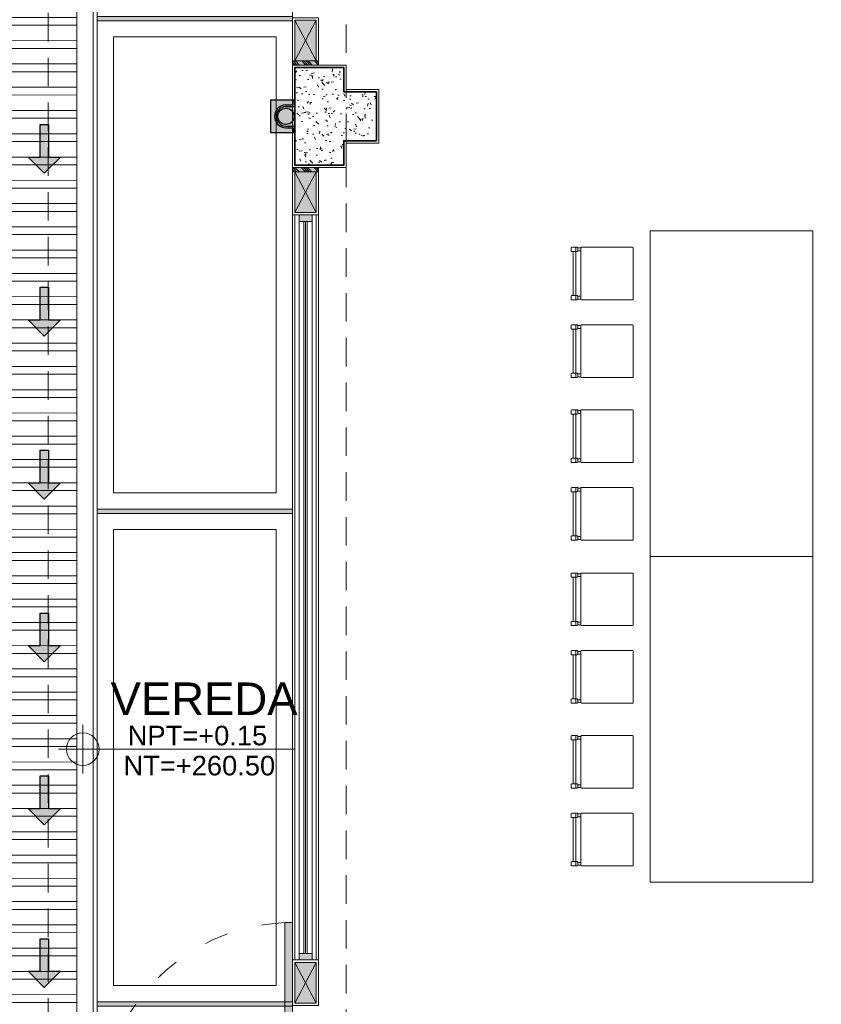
# Model space of a CAD drawing. Header units: millimetres. Extents: x -8931983 to 9630244, y 4 to 18563053.
# Tile 195 of 256: x 349133.6 to 349138.53, y 9281969.99 to 9281976.03. Entities that reach past the tile are written whole.
import ezdxf

# ---------------------------------------------------------------- set-up
doc = ezdxf.new("R2010")
doc.units = ezdxf.units.MM
for name, pattern in [('ACAD_ISO03W100', [30, 12, -18]), ('CONTINUA', [0]), ('DASHED2', [0.375, 0.25, -0.125]), ('HIDDEN', [9.524999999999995, 6.349999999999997, -3.174999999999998])]:
    doc.linetypes.add(name, pattern=pattern)
for name, color, linetype, lineweight in [('.', 7, 'Continuous', 0), ('0_ CUNETAS', 151, 'Continuous', 5), ('0_MUROS 2 BAJOS', 150, 'Continuous', 9), ('0_PROYECCIONES 1', 1, 'DASHED2', 0), ('0_VANOS', 30, 'Continuous', 9), ('COLUMNAS', 3, 'Continuous', 35), ('COLUMNETAS TOP', 253, 'Continuous', 0), ('CUNETAS', 5, 'Continuous', 0), ('G-ANNO-DIMS', 7, 'Continuous', 5), ('JUNTAS DE DILATACIÓN', 160, 'CONTINUA', 9), ('LPUERTAS', 7, 'Continuous', 5), ('MURO', 133, 'Continuous', 15), ('PUERTAS-1.5', 1, 'Continuous', 9), ('TARRAJEO', 32, 'Continuous', 0), ('TEXTO AMBIENTES', 7, 'Continuous', 30), ('vereda', 254, 'Continuous', 5)]:
    doc.layers.add(name, color=color, linetype=linetype, lineweight=lineweight)
for name, color, linetype, lineweight, true_color in [('0_COLUMNA ACHURADO', 250, 'Continuous', 0, 0x363636), ('0_TEXTURA PISOS', 252, 'Continuous', 0, 0x8c8c8c), ('P_MOBILIARIO', 251, 'Continuous', 5, 0x6b6b6b), ('tuberia des. fluvial ftt', 169, 'Continuous', 0, 0x232d53)]:
    doc.layers.add(name, color=color, linetype=linetype, lineweight=lineweight, true_color=true_color)
doc.styles.add('Arial_1', font='arial.ttf', dxfattribs={"height": 0.15})

# ---------------------------------------------------------------- blocks, each defined once
blk = doc.blocks.new('*U3844')
at = {"layer": '.', "lineweight": 30}
h = blk.add_hatch(color=1, dxfattribs=at)
h.dxf.hatch_style = 1
h.paths.add_polyline_path([(-0.0249999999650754, -0.0500000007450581), (-0.0999999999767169, -0.0500000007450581), (0, -0.150000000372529), (0.1000000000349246, -0.0500000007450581), (0.0250000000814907, -0.0500000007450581), (0.0250000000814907, 0.1499999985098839), (-0.0249999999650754, 0.1499999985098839)])
at = {"layer": '0_ CUNETAS', "color": 1, "lineweight": 30}
blk.add_lwpolyline([(-0.099999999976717, -0.0500000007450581), (-0.0249999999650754, -0.0500000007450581), (-0.0249999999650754, 0.1499999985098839), (0.0250000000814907, 0.1499999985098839), (0.0250000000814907, -0.0500000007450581), (0.1000000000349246, -0.0500000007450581), (0, -0.150000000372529)], close=True, dxfattribs=at)
blk = doc.blocks.new('*U3817')
at = {"layer": '0_ CUNETAS', "color": 0, "linetype": 'ByBlock', "lineweight": -2, "transparency": 16777216}
for p in [(2.8e-15, 46), (2.8e-15, 45), (2.7e-15, 44), (2.6e-15, 43), (2.6e-15, 42), (2.5e-15, 41)]:
    blk.add_blockref('*U3844', p, dxfattribs=at)
blk = doc.blocks.new('red drenaje')
at = {"layer": '0_ CUNETAS', "lineweight": 0}
h = blk.add_hatch(dxfattribs=at)
h.set_pattern_fill('ANSI32', color=256, scale=0.015, angle=135)
h.set_pattern_definition([(180, (7.400000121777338, 110.9101056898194), (0, -0.142875), []), (180, (7.352375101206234, 110.9577307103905), (0, -0.142875), [])])
h.paths.add_polyline_path([(-17.48002956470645, 13.09315802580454), (-17.08002956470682, 13.09315802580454), (-17.08002956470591, 69.90510566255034), (-17.48002956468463, 69.90510566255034)])
for p, q in [((-16.98002956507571, 70.0281056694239), (-16.98002956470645, 13.09315802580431)), ((-17.080029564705, 69.90510566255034), (-17.08002956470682, 13.60000024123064))]:
    blk.add_line(p, q, dxfattribs=at)
blk.add_lwpolyline([(-17.48002956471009, 69.90510566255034), (-17.08002956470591, 69.90510566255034), (-17.08002956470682, 13.09315802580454), (-17.48002956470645, 13.09315802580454), (-17.48002956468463, 69.90510566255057)], dxfattribs=at)
blk.add_blockref('*U3817', (-17.27955911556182, 11.23743466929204, 684.917766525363), dxfattribs=at)
blk = doc.blocks.new('*U1791')
at = {"linetype": 'Continuous', "lineweight": 0, "true_color": 0xbebebe}
for points in [[(3037.252435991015, 1360.543106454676), (3037.212435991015, 1360.543106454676), (3037.212435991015, 1360.463106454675), (3037.252435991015, 1360.463106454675)], [(3041.787435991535, 1360.543106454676), (3041.747435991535, 1360.543106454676), (3041.747435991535, 1360.463106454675), (3041.787435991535, 1360.463106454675)]]:
    blk.add_hatch(color=9, dxfattribs=at).paths.add_polyline_path(points)
at = {"layer": '0_VANOS', "linetype": 'Continuous'}
for p, q in [((3037.252435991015, 1360.513106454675), (3041.747435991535, 1360.513106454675)), ((3037.252435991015, 1360.503106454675), (3041.747435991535, 1360.503106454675)), ((3037.252435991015, 1360.493106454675), (3041.747435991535, 1360.493106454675))]:
    blk.add_line(p, q, dxfattribs=at)
for points in [[(3037.212435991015, 1360.543106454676), (3037.212435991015, 1360.463106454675), (3037.252435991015, 1360.463106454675), (3037.252435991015, 1360.543106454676)], [(3037.252435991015, 1360.543106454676), (3041.747435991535, 1360.543106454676), (3041.747435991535, 1360.463106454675), (3037.252435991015, 1360.463106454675)], [(3041.747435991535, 1360.543106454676), (3041.747435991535, 1360.463106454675), (3041.787435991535, 1360.463106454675), (3041.787435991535, 1360.543106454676)]]:
    blk.add_lwpolyline(points, close=True, dxfattribs=at)
blk = doc.blocks.new('00_PTA_ 01')
at = {"layer": 'PUERTAS-1.5', "true_color": 0xffffff}
h = blk.add_hatch(color=7, dxfattribs=at)
h.dxf.hatch_style = 1
h.paths.add_polyline_path([(1.970000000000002, 0.1050000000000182), (0.9900000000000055, 0.1049999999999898), (0.9900000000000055, 0.0649999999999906), (1.970000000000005, 0.0650000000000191)])
h = blk.add_hatch(color=7, dxfattribs=at)
h.dxf.hatch_style = 1
h.paths.add_polyline_path([(0, 0), (0.0349999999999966, 0), (0.0349999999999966, 0.0249999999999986), (0.009999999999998, 0.0250000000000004), (0.009999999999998, 0.0649999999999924), (0, 0.0649999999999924)])
h = blk.add_hatch(color=7, dxfattribs=at)
h.dxf.hatch_style = 1
h.paths.add_polyline_path([(1, 3.6e-15), (1, 0.0649999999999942), (0.9900000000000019, 0.0649999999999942), (0.9900000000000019, 0.0250000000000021), (0.9650000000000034, 0.0250000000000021), (0.9650000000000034, 3.6e-15)])
at = {"layer": 'PUERTAS-1.5'}
for points in [[(1.970000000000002, 0.1050000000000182), (0.9900000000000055, 0.1049999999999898), (0.9900000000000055, 0.0649999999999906), (1.970000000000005, 0.0650000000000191)], [(0, 0), (0.0349999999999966, 0), (0.0349999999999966, 0.0249999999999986), (0.009999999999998, 0.0250000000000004), (0.009999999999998, 0.0649999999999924), (0, 0.0649999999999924)], [(1, 3.6e-15), (1, 0.0649999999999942), (0.9900000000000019, 0.0649999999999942), (0.9900000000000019, 0.0250000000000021), (0.9650000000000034, 0.0250000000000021), (0.9650000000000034, 3.6e-15)]]:
    blk.add_lwpolyline(points, close=True, dxfattribs=at)
at = {"layer": 'PUERTAS-1.5', "linetype": 'ACAD_ISO03W100', "ltscale": 0.01}
blk.add_arc((0.9904164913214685, 0.0645919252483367), 0.9804165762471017, 2.362126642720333, 179.9761520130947, dxfattribs=at)
at = {"layer": 'PUERTAS-1.5', "linetype": 'HIDDEN', "ltscale": 0.25}
blk.add_arc((0.9900000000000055, 0.0650000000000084), 0.9799999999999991, 359.9999999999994, 1.2213e-12, dxfattribs=at)
blk = doc.blocks.new('feffef')
at = {"layer": 'P_MOBILIARIO', "color": 251, "true_color": 0x636466}
for p, q in [((-4.881317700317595, 5.295000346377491), (-4.881317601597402, 5.311963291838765)), ((-4.848136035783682, 5.290759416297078), (-4.877076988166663, 5.290759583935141)), ((-4.877076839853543, 5.316204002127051), (-4.843150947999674, 5.316203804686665)), ((-4.868595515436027, 5.290759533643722), (-4.868597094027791, 5.019352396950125)), ((-4.851632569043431, 5.290759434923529), (-4.851634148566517, 5.019352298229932)), ((-4.85163243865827, 5.313235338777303), (-4.851632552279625, 5.29372795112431)), ((-4.843151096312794, 5.29075938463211), (-4.847863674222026, 5.290759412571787)), ((-4.838910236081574, 5.31196304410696), (-4.838910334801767, 5.295000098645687)), ((-4.838910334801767, 5.295000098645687), (-4.821947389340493, 5.294999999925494)), ((-4.838910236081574, 5.31196304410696), (-4.8219472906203, 5.311962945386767)), ((-4.87707856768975, 5.019352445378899), (-4.843152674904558, 5.019352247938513)), ((-4.881319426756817, 4.998148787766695), (-4.881319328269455, 5.015111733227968)), ((-4.843152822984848, 4.993907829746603), (-4.877078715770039, 4.993908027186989)), ((-4.851634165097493, 5.016383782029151), (-4.851634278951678, 4.996876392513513)), ((-4.83891196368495, 5.015111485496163), (-4.83891206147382, 4.99814854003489)), ((-4.83891206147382, 4.99814854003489), (-4.821949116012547, 4.998148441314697)), ((-4.83891196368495, 5.015111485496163), (-4.821949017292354, 5.015111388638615)), ((-4.877076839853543, 4.839363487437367), (-4.843150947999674, 4.839363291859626)), ((-4.881317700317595, 4.818159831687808), (-4.881317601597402, 4.835122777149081)), ((-4.848136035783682, 4.813918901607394), (-4.877076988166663, 4.813919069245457)), ((-4.868595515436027, 4.813919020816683), (-4.868597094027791, 4.542511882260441)), ((-4.851632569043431, 4.81391892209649), (-4.851634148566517, 4.542511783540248)), ((-4.85163243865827, 4.836394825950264), (-4.851632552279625, 4.816887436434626)), ((-4.843151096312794, 4.813918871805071), (-4.847863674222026, 4.813918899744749)), ((-4.838910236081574, 4.835122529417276), (-4.838910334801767, 4.818159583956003)), ((-4.838910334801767, 4.818159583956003), (-4.821947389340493, 4.81815948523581)), ((-4.838910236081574, 4.835122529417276), (-4.8219472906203, 4.835122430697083)), ((-4.881319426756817, 4.521308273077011), (-4.881319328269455, 4.538271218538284)), ((-4.87707856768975, 4.542511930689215), (-4.843152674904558, 4.542511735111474)), ((-4.851634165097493, 4.539543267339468), (-4.851634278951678, 4.520035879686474)), ((-4.83891196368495, 4.538270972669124), (-4.83891206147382, 4.521308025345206)), ((-4.83891196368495, 4.538270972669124), (-4.821949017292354, 4.538270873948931)), ((-4.843152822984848, 4.51706731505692), (-4.877078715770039, 4.517067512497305)), ((-4.83891206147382, 4.521308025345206), (-4.821949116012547, 4.521307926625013)), ((-4.881317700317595, 4.296281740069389), (-4.881317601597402, 4.313244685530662)), ((-4.877076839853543, 4.317485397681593), (-4.843150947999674, 4.317485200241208)), ((-4.85163243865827, 4.314516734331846), (-4.851632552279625, 4.295009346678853)), ((-4.838910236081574, 4.313244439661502), (-4.838910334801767, 4.296281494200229)), ((-4.838910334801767, 4.296281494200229), (-4.821947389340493, 4.296281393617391)), ((-4.838910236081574, 4.313244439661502), (-4.8219472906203, 4.313244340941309)), ((-4.848136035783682, 4.292040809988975), (-4.877076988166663, 4.292040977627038)), ((-4.868595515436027, 4.292040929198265), (-4.868597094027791, 4.020633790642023)), ((-4.851632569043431, 4.292040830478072), (-4.851634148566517, 4.02063369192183)), ((-4.843151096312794, 4.292040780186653), (-4.847863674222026, 4.29204080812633)), ((-4.881319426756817, 3.999430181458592), (-4.881319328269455, 4.01639312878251)), ((-4.843152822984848, 3.995189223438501), (-4.877078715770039, 3.995189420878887)), ((-4.87707856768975, 4.020633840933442), (-4.843152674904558, 4.020633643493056)), ((-4.851634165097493, 4.017665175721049), (-4.851634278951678, 3.998157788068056)), ((-4.83891196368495, 4.016392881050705), (-4.83891206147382, 3.999429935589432)), ((-4.83891206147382, 3.999429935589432), (-4.821949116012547, 3.999429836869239)), ((-4.83891196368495, 4.016392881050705), (-4.821949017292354, 4.016392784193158)), ((-4.881317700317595, 3.81944122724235), (-4.881317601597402, 3.836404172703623)), ((-4.848136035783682, 3.815200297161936), (-4.877076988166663, 3.8152004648)), ((-4.877076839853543, 3.840644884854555), (-4.843150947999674, 3.840644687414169)), ((-4.868595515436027, 3.815200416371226), (-4.868597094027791, 3.543793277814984)), ((-4.851632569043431, 3.815200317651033), (-4.851634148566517, 3.543793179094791)), ((-4.85163243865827, 3.837676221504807), (-4.851632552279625, 3.818168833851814)), ((-4.843151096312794, 3.815200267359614), (-4.847863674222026, 3.815200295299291)), ((-4.838910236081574, 3.836403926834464), (-4.838910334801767, 3.81944098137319)), ((-4.838910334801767, 3.81944098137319), (-4.821947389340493, 3.819440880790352)), ((-4.838910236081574, 3.836403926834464), (-4.8219472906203, 3.836403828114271)), ((-4.881319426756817, 3.522589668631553), (-4.881319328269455, 3.539552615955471)), ((-4.843152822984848, 3.518348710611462), (-4.877078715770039, 3.518348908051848)), ((-4.87707856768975, 3.543793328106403), (-4.843152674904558, 3.543793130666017)), ((-4.851634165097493, 3.54082466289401), (-4.851634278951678, 3.521317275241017)), ((-4.83891196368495, 3.539552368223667), (-4.83891206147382, 3.522589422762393)), ((-4.83891206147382, 3.522589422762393), (-4.821949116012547, 3.522589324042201)), ((-4.83891196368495, 3.539552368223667), (-4.821949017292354, 3.539552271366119)), ((-4.881317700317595, 3.295000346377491), (-4.881317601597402, 3.311963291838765)), ((-4.848136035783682, 3.290759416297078), (-4.877076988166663, 3.290759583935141)), ((-4.877076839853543, 3.316204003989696), (-4.843150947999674, 3.31620380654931)), ((-4.868595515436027, 3.290759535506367), (-4.868597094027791, 3.019352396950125)), ((-4.851632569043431, 3.290759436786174), (-4.851634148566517, 3.019352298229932)), ((-4.85163243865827, 3.313235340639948), (-4.851632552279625, 3.293727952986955)), ((-4.843151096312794, 3.290759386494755), (-4.847863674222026, 3.290759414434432)), ((-4.838910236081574, 3.311963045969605), (-4.838910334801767, 3.295000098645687)), ((-4.838910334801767, 3.295000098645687), (-4.821947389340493, 3.294999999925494)), ((-4.838910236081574, 3.311963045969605), (-4.8219472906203, 3.311962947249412)), ((-4.881319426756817, 2.998148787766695), (-4.881319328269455, 3.015111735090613)), ((-4.843152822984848, 2.993907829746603), (-4.877078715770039, 2.993908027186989)), ((-4.87707856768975, 3.019352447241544), (-4.843152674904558, 3.019352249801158)), ((-4.851634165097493, 3.016383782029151), (-4.851634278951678, 2.996876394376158)), ((-4.83891196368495, 3.015111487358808), (-4.83891206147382, 2.998148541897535)), ((-4.83891206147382, 2.998148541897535), (-4.821949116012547, 2.998148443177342)), ((-4.83891196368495, 3.015111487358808), (-4.821949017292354, 3.015111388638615)), ((-4.881317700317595, 2.818159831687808), (-4.881317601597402, 2.835122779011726)), ((-4.848136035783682, 2.813918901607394), (-4.877076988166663, 2.813919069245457)), ((-4.877076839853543, 2.839363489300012), (-4.843150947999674, 2.839363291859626)), ((-4.868595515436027, 2.813919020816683), (-4.868597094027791, 2.542511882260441)), ((-4.851632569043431, 2.81391892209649), (-4.851634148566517, 2.542511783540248)), ((-4.85163243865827, 2.836394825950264), (-4.851632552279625, 2.816887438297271)), ((-4.843151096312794, 2.813918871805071), (-4.847863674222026, 2.813918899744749)), ((-4.838910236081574, 2.835122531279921), (-4.838910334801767, 2.818159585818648)), ((-4.838910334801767, 2.818159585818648), (-4.821947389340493, 2.81815948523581)), ((-4.838910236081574, 2.835122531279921), (-4.8219472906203, 2.835122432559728)), ((-4.87707856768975, 2.54251193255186), (-4.843152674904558, 2.542511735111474)), ((-4.851634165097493, 2.539543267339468), (-4.851634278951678, 2.520035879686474)), ((-4.881319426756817, 2.521308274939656), (-4.881319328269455, 2.538271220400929)), ((-4.843152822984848, 2.517067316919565), (-4.877078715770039, 2.517067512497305)), ((-4.83891196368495, 2.538270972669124), (-4.83891206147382, 2.521308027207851)), ((-4.83891206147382, 2.521308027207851), (-4.821949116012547, 2.521307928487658)), ((-4.83891196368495, 2.538270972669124), (-4.821949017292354, 2.538270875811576)), ((-4.881317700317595, 2.296281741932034), (-4.881317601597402, 2.313244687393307)), ((-4.877076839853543, 2.317485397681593), (-4.843150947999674, 2.317485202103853)), ((-4.85163243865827, 2.314516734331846), (-4.851632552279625, 2.295009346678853)), ((-4.838910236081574, 2.313244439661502), (-4.838910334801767, 2.296281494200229)), ((-4.838910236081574, 2.313244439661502), (-4.8219472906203, 2.313244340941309)), ((-4.848136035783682, 2.29204081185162), (-4.877076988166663, 2.292040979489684)), ((-4.868595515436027, 2.29204093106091), (-4.868597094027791, 2.020633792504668)), ((-4.851632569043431, 2.292040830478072), (-4.851634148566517, 2.020633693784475)), ((-4.843151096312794, 2.292040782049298), (-4.847863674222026, 2.292040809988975)), ((-4.838910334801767, 2.296281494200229), (-4.821947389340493, 2.296281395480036)), ((-4.881319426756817, 1.999430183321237), (-4.881319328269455, 2.01639312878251)), ((-4.843152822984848, 1.995189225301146), (-4.877078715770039, 1.995189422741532)), ((-4.87707856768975, 2.020633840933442), (-4.843152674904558, 2.020633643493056)), ((-4.851634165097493, 2.017665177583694), (-4.851634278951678, 1.998157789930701)), ((-4.83891196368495, 2.016392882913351), (-4.83891206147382, 1.999429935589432)), ((-4.83891206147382, 1.999429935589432), (-4.821949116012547, 1.999429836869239)), ((-4.83891196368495, 2.016392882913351), (-4.821949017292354, 2.016392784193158)), ((-4.881317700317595, 1.819441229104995), (-4.881317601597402, 1.836404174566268)), ((-4.848136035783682, 1.815200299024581), (-4.877076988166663, 1.815200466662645)), ((-4.877076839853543, 1.840644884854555), (-4.843150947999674, 1.840644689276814)), ((-4.868595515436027, 1.815200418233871), (-4.868597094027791, 1.543793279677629)), ((-4.851632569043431, 1.815200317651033), (-4.851634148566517, 1.543793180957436)), ((-4.85163243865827, 1.837676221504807), (-4.851632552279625, 1.818168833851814)), ((-4.843151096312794, 1.815200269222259), (-4.847863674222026, 1.815200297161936)), ((-4.838910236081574, 1.836403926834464), (-4.838910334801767, 1.81944098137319)), ((-4.838910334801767, 1.81944098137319), (-4.821947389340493, 1.819440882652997)), ((-4.838910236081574, 1.836403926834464), (-4.8219472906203, 1.836403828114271)), ((-4.881319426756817, 1.522589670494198), (-4.881319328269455, 1.539552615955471)), ((-4.843152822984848, 1.518348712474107), (-4.877078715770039, 1.518348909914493)), ((-4.87707856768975, 1.543793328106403), (-4.843152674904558, 1.543793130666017)), ((-4.851634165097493, 1.540824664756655), (-4.851634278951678, 1.521317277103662)), ((-4.83891196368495, 1.539552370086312), (-4.83891206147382, 1.522589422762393)), ((-4.83891206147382, 1.522589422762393), (-4.821949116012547, 1.522589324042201)), ((-4.83891196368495, 1.539552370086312), (-4.821949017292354, 1.539552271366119))]:
    blk.add_line(p, q, dxfattribs=at)
for points in [[(-3.3961456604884, 3.417274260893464), (-3.3961456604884, 5.417274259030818), (-4.3961456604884, 5.417274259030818), (-4.3961456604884, 3.417274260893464)], [(-3.3961456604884, 1.417274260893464), (-3.3961456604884, 3.417274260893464), (-4.3961456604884, 3.417274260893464), (-4.3961456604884, 1.417274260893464)]]:
    blk.add_lwpolyline(points, close=True, dxfattribs=at)
for points in [[(-4.503892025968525, 5.316201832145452), (-4.817706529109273, 5.316203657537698, 0.4142135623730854), (-4.8219472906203, 5.311962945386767), (-4.821949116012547, 4.998148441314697, 0.4142135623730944), (-4.817708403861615, 4.993907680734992), (-4.503893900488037, 4.993905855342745, 0.4142135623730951), (-4.49965313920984, 4.998146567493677), (-4.499651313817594, 5.311961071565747, 0.4142135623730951)], [(-4.503892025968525, 4.839361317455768), (-4.817706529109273, 4.839363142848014, 0.4142135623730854), (-4.8219472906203, 4.835122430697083), (-4.821949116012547, 4.521307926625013, 0.4142135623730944), (-4.817708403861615, 4.517067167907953), (-4.503893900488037, 4.517065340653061, 0.4142135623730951), (-4.49965313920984, 4.521306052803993), (-4.499651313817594, 4.835120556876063, 0.4142135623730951)], [(-4.503892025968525, 4.317483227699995), (-4.817706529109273, 4.317485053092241, 0.4142135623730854), (-4.8219472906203, 4.313244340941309), (-4.821949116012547, 3.999429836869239, 0.4142135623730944), (-4.817708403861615, 3.995189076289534), (-4.503893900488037, 3.995187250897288, 0.4142135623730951), (-4.49965313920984, 3.999427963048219), (-4.499651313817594, 4.313242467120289, 0.4142135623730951)], [(-4.503892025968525, 3.840642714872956), (-4.817706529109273, 3.840644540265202, 0.4142135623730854), (-4.8219472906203, 3.836403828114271), (-4.821949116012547, 3.522589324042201, 0.4142135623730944), (-4.817708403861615, 3.518348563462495), (-4.503893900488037, 3.518346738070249, 0.4142135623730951), (-4.49965313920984, 3.52258745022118), (-4.499651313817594, 3.836401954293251, 0.4142135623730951)], [(-4.503892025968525, 3.316201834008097), (-4.817706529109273, 3.316203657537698, 0.4142135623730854), (-4.8219472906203, 3.311962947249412), (-4.821949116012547, 2.998148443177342, 0.4142135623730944), (-4.817708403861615, 2.993907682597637), (-4.503893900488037, 2.99390585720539, 0.4142135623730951), (-4.49965313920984, 2.998146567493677), (-4.499651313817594, 3.311961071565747, 0.4142135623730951)], [(-4.503892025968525, 2.839361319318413), (-4.817706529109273, 2.839363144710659, 0.4142135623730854), (-4.8219472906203, 2.835122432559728), (-4.821949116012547, 2.521307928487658, 0.4142135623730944), (-4.817708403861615, 2.517067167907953), (-4.503893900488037, 2.517065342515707, 0.4142135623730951), (-4.49965313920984, 2.521306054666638), (-4.499651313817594, 2.835120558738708, 0.4142135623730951)], [(-4.503892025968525, 2.317483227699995), (-4.817706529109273, 2.317485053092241, 0.4142135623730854), (-4.8219472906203, 2.313244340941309), (-4.821949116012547, 1.999429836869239, 0.4142135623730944), (-4.817708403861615, 1.995189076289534), (-4.503893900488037, 1.995187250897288, 0.4142135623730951), (-4.49965313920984, 1.999427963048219), (-4.499651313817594, 2.313242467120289, 0.4142135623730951)], [(-4.503892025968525, 1.840642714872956), (-4.817706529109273, 1.840644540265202, 0.4142135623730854), (-4.8219472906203, 1.836403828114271), (-4.821949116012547, 1.522589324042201, 0.4142135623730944), (-4.817708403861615, 1.518348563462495), (-4.503893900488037, 1.518346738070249, 0.4142135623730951), (-4.49965313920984, 1.52258745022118), (-4.499651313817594, 1.836401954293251, 0.4142135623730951)]]:
    blk.add_lwpolyline(points, format="xyb", close=True, dxfattribs=at)
for centre, radius, start, end in [((-4.877076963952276, 5.295000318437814), 0.0042407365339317, 179.9996667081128, 269.9996667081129), ((-4.877076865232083, 5.311963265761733), 0.0042407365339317, 89.99966670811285, 179.9996667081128), ((-4.854601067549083, 5.293727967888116), 0.0029685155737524, 269.9996667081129, 359.9996667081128), ((-4.854600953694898, 5.313235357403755), 0.0029685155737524, 359.9996667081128, 89.99966670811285), ((-4.843151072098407, 5.295000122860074), 0.0042407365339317, 269.9996667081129, 359.9996667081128), ((-4.843150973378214, 5.311963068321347), 0.0042407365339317, 359.9996667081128, 89.99966670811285), ((-4.877078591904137, 5.015111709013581), 0.0042407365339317, 89.99966670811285, 179.9996667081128), ((-4.854602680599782, 5.016383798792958), 0.0029685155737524, 359.9996667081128, 89.99966670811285), ((-4.843152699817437, 5.015111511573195), 0.0042407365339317, 359.9996667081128, 89.99966670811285), ((-4.87707869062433, 4.998148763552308), 0.0042407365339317, 179.9996667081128, 269.9996667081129), ((-4.854602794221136, 4.996876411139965), 0.0029685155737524, 269.9996667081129, 359.9996667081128), ((-4.843152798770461, 4.998148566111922), 0.0042407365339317, 269.9996667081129, 359.9996667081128), ((-4.877076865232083, 4.835122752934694), 0.0042407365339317, 89.99966670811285, 179.9996667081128), ((-4.854600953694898, 4.836394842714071), 0.0029685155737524, 359.9996667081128, 89.99966670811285), ((-4.843150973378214, 4.835122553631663), 0.0042407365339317, 359.9996667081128, 89.99966670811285), ((-4.877076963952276, 4.818159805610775), 0.0042407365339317, 179.9996667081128, 269.9996667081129), ((-4.854601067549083, 4.816887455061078), 0.0029685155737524, 269.9996667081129, 359.9996667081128), ((-4.843151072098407, 4.818159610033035), 0.0042407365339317, 269.9996667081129, 359.9996667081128), ((-4.877078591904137, 4.538271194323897), 0.0042407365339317, 89.99966670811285, 179.9996667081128), ((-4.854602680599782, 4.539543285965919), 0.0029685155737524, 359.9996667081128, 89.99966670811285), ((-4.843152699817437, 4.538270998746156), 0.0042407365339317, 359.9996667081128, 89.99966670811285), ((-4.87707869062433, 4.521308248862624), 0.0042407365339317, 179.9996667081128, 269.9996667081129), ((-4.854602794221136, 4.520035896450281), 0.0029685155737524, 269.9996667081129, 359.9996667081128), ((-4.843152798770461, 4.521308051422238), 0.0042407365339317, 269.9996667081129, 359.9996667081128), ((-4.877076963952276, 4.296281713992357), 0.0042407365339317, 179.9996667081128, 269.9996667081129), ((-4.877076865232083, 4.313244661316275), 0.0042407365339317, 89.99966670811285, 179.9996667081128), ((-4.854601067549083, 4.295009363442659), 0.0029685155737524, 269.9996667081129, 359.9996667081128), ((-4.854600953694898, 4.314516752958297), 0.0029685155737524, 359.9996667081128, 89.99966670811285), ((-4.843151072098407, 4.296281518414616), 0.0042407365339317, 269.9996667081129, 359.9996667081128), ((-4.843150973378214, 4.313244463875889), 0.0042407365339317, 359.9996667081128, 89.99966670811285), ((-4.87707869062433, 3.99943015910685), 0.0042407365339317, 179.9996667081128, 269.9996667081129), ((-4.877078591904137, 4.016393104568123), 0.0042407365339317, 89.99966670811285, 179.9996667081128), ((-4.854602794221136, 3.998157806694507), 0.0029685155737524, 269.9996667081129, 359.9996667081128), ((-4.854602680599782, 4.0176651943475), 0.0029685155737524, 359.9996667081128, 89.99966670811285), ((-4.843152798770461, 3.999429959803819), 0.0042407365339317, 269.9996667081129, 359.9996667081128), ((-4.843152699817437, 4.016392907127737), 0.0042407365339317, 359.9996667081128, 89.99966670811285), ((-4.877076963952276, 3.819441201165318), 0.0042407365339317, 179.9996667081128, 269.9996667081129), ((-4.877076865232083, 3.836404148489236), 0.0042407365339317, 89.99966670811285, 179.9996667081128), ((-4.854601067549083, 3.81816885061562), 0.0029685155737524, 269.9996667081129, 359.9996667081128), ((-4.854600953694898, 3.837676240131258), 0.0029685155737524, 359.9996667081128, 89.99966670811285), ((-4.843151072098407, 3.819441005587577), 0.0042407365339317, 269.9996667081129, 359.9996667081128), ((-4.843150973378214, 3.836403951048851), 0.0042407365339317, 359.9996667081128, 89.99966670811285), ((-4.87707869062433, 3.522589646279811), 0.0042407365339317, 179.9996667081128, 269.9996667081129), ((-4.877078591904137, 3.539552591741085), 0.0042407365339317, 89.99966670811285, 179.9996667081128), ((-4.854602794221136, 3.521317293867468), 0.0029685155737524, 269.9996667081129, 359.9996667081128), ((-4.854602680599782, 3.540824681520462), 0.0029685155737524, 359.9996667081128, 89.99966670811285), ((-4.843152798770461, 3.52258944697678), 0.0042407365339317, 269.9996667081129, 359.9996667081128), ((-4.843152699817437, 3.539552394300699), 0.0042407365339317, 359.9996667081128, 89.99966670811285), ((-4.877076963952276, 3.295000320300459), 0.0042407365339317, 179.9996667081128, 269.9996667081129), ((-4.877076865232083, 3.311963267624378), 0.0042407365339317, 89.99966670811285, 179.9996667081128), ((-4.854601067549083, 3.293727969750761), 0.0029685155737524, 269.9996667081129, 359.9996667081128), ((-4.854600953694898, 3.3132353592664), 0.0029685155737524, 359.9996667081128, 89.99966670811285), ((-4.843151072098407, 3.295000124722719), 0.0042407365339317, 269.9996667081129, 359.9996667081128), ((-4.843150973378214, 3.311963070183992), 0.0042407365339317, 359.9996667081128, 89.99966670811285), ((-4.87707869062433, 2.998148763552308), 0.0042407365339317, 179.9996667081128, 269.9996667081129), ((-4.877078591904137, 3.015111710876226), 0.0042407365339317, 89.99966670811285, 179.9996667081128), ((-4.854602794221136, 2.99687641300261), 0.0029685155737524, 269.9996667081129, 359.9996667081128), ((-4.854602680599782, 3.016383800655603), 0.0029685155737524, 359.9996667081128, 89.99966670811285), ((-4.843152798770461, 2.998148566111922), 0.0042407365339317, 269.9996667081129, 359.9996667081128), ((-4.843152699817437, 3.01511151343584), 0.0042407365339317, 359.9996667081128, 89.99966670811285), ((-4.877076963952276, 2.818159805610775), 0.0042407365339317, 179.9996667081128, 269.9996667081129), ((-4.877076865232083, 2.835122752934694), 0.0042407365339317, 89.99966670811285, 179.9996667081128), ((-4.854601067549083, 2.816887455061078), 0.0029685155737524, 269.9996667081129, 359.9996667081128), ((-4.854600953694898, 2.836394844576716), 0.0029685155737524, 359.9996667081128, 89.99966670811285), ((-4.843151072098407, 2.818159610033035), 0.0042407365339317, 269.9996667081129, 359.9996667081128), ((-4.843150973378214, 2.835122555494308), 0.0042407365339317, 359.9996667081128, 89.99966670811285), ((-4.877078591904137, 2.538271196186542), 0.0042407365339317, 89.99966670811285, 179.9996667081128), ((-4.854602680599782, 2.539543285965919), 0.0029685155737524, 359.9996667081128, 89.99966670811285), ((-4.843152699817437, 2.538270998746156), 0.0042407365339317, 359.9996667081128, 89.99966670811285), ((-4.87707869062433, 2.521308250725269), 0.0042407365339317, 179.9996667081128, 269.9996667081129), ((-4.854602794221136, 2.520035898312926), 0.0029685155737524, 269.9996667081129, 359.9996667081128), ((-4.843152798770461, 2.521308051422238), 0.0042407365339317, 269.9996667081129, 359.9996667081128), ((-4.877076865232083, 2.313244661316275), 0.0042407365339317, 89.99966670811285, 179.9996667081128), ((-4.854600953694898, 2.314516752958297), 0.0029685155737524, 359.9996667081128, 89.99966670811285), ((-4.843150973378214, 2.313244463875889), 0.0042407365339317, 359.9996667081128, 89.99966670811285), ((-4.877076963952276, 2.296281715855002), 0.0042407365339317, 179.9996667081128, 269.9996667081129), ((-4.854601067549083, 2.295009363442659), 0.0029685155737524, 269.9996667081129, 359.9996667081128), ((-4.843151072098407, 2.296281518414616), 0.0042407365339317, 269.9996667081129, 359.9996667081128), ((-4.87707869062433, 1.99943015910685), 0.0042407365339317, 179.9996667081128, 269.9996667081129), ((-4.877078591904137, 2.016393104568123), 0.0042407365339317, 89.99966670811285, 179.9996667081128), ((-4.854602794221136, 1.998157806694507), 0.0029685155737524, 269.9996667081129, 359.9996667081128), ((-4.854602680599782, 2.0176651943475), 0.0029685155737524, 359.9996667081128, 89.99966670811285), ((-4.843152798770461, 1.999429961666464), 0.0042407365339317, 269.9996667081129, 359.9996667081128), ((-4.843152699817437, 2.016392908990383), 0.0042407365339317, 359.9996667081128, 89.99966670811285), ((-4.877076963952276, 1.819441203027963), 0.0042407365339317, 179.9996667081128, 269.9996667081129), ((-4.877076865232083, 1.836404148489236), 0.0042407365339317, 89.99966670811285, 179.9996667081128), ((-4.854601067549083, 1.81816885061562), 0.0029685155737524, 269.9996667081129, 359.9996667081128), ((-4.854600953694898, 1.837676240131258), 0.0029685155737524, 359.9996667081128, 89.99966670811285), ((-4.843151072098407, 1.819441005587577), 0.0042407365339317, 269.9996667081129, 359.9996667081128), ((-4.843150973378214, 1.836403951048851), 0.0042407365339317, 359.9996667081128, 89.99966670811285), ((-4.87707869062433, 1.522589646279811), 0.0042407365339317, 179.9996667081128, 269.9996667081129), ((-4.877078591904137, 1.539552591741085), 0.0042407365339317, 89.99966670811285, 179.9996667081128), ((-4.854602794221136, 1.521317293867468), 0.0029685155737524, 269.9996667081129, 359.9996667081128), ((-4.854602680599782, 1.540824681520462), 0.0029685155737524, 359.9996667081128, 89.99966670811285), ((-4.843152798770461, 1.522589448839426), 0.0042407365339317, 269.9996667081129, 359.9996667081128), ((-4.843152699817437, 1.539552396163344), 0.0042407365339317, 359.9996667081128, 89.99966670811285)]:
    blk.add_arc(centre, radius, start, end, dxfattribs=at)
blk = doc.blocks.new('montante')
at = {"linetype": 'Continuous', "true_color": 0xffffff}
blk.add_hatch(color=7, dxfattribs=at).paths.add_polyline_path([(-0.0945478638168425, 0.0999999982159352), (-0.0945478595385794, -0.1000000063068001), (0.0554521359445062, -0.1000000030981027), (0.0554521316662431, 0.1000000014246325)])
at = {"layer": '0_MUROS 2 BAJOS', "lineweight": 30}
blk.add_lwpolyline([(-0.0945478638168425, 0.0999999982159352), (-0.0945478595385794, -0.1000000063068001), (0.0554521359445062, -0.1000000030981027), (0.0554521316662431, 0.1000000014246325)], close=True, dxfattribs=at)
at = {"layer": 'tuberia des. fluvial ftt', "color": 6, "lineweight": 30}
for p, q in [((-1.5133992e-09, 0.0700000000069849), (0.045457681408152, 0.0700000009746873)), ((0.045457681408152, 0.0700000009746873), (0.045457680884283, 0.0949999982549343)), ((-1.3096724e-09, 0.0600000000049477), (0.0554576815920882, 0.0600000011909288)), ((1.2805685e-09, -0.0599999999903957), (0.0554576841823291, -0.0599999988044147)), ((1.4842954e-09, -0.069999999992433), (0.0454576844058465, -0.0699999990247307)), ((0.0454576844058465, -0.0699999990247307), (0.0454576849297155, -0.0950000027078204))]:
    blk.add_line(p, q, dxfattribs=at)
at = {"layer": 'tuberia des. fluvial ftt', "color": 4, "lineweight": 30}
blk.add_circle((0, 0), 0.05, dxfattribs=at)
at = {"layer": 'tuberia des. fluvial ftt', "color": 6, "lineweight": 30}
for centre, radius, start, end in [((0, 7.276e-12), 0.0699999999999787, 90.00000122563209, 270.0000012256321), ((0.0504576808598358, 0.0949999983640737), 0.0049999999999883, 1.2256320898e-06, 180.0000012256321), ((0, 7.276e-12), 0.06, 90.00000122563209, 270.0000012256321), ((0.0504576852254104, -0.095000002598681), 0.0049999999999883, 180.0000012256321, 1.2256320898e-06)]:
    blk.add_arc(centre, radius, start, end, dxfattribs=at)
blk = doc.blocks.new('bloque sum pg')
at = {"layer": '.', "true_color": 0xadddf7, "transparency": 33554572}
h = blk.add_hatch(color=141, dxfattribs=at)
h.dxf.hatch_style = 1
h.paths.add_polyline_path([(-15.82999999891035, -12.95001859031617), (-15.82999999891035, -12.92501859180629), (-15.66999999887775, -12.92501859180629), (-15.66999999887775, -12.95001859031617)])
h = blk.add_hatch(color=141, dxfattribs=at)
h.dxf.hatch_style = 1
h.paths.add_polyline_path([(-15.82999999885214, -13.58000000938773), (-15.82999999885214, -13.60500000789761), (-15.66999999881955, -13.60500000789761), (-15.66999999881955, -13.58000000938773)])
at = {"layer": '0_COLUMNA ACHURADO'}
h = blk.add_hatch(dxfattribs=at)
h.set_pattern_fill('AR-CONC', color=256, scale=0.00088, angle=90.00000000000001)
h.set_pattern_definition([(140, (-1.515000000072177, 4.285000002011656), (0.0140263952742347, 0.1603225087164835), [0.016764, -0.184404]), (85.00000000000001, (-1.515000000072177, 4.285000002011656), (-0.1681300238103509, -0.0310142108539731), [0.0134112, -0.1475237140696]), (190.4514447, (-1.513831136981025, 4.298360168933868), (-0.1541036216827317, 0.1293082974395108), [0.014247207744, -0.156719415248]), (136.1842, (-1.559704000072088, 4.285000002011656), (0.0369972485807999, 0.2385495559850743), [0.025146, -0.2766059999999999]), (186.63555761, (-1.556620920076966, 4.304879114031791), (-0.2177349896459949, 0.2089156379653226), [0.0213708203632, -0.2350793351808]), (81.18415117, (-1.559704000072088, 4.285000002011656), (-0.2177349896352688, 0.2089156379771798), [0.0201167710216, -0.2212845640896]), (111, (-1.54852800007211, 4.307352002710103), (0.0899933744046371, 0.1334206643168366), [0.016764, -0.184404]), (56.00000000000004, (-1.54852800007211, 4.307352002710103), (-0.1620854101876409, 0.0543857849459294), [0.0134112, -0.1475232]), (161.451445, (-1.541028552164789, 4.318470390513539), (-0.0720920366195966, 0.1878064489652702), [0.014247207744, -0.1567191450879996]), (127.5, (-1.515000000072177, 4.285000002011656), (-0.0744084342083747, 0.0027179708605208), [0, -0.14573504, 0, -0.1497584, 0, -0.148082]), (97.49999999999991, (-1.515000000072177, 4.285000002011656), (-0.0881589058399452, 0.0588013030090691), [0, -0.08538464, 0, -0.14238224, 0, -0.0564388]), (57.50000000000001, (-1.515000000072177, 4.235155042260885), (0.0050412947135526, 0.1193197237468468), [0, -0.05588, 0, -0.1743456, 0, -0.2313432]), (47.5, (-1.515000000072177, 4.212803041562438), (-0.0223753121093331, 0.1303536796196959), [0, -0.072644, 0, -0.11578336, 0, -0.1642872])])
h.paths.add_polyline_path([(-15.51499999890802, -13.1150000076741), (-15.51499999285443, -12.96500000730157), (-15.81499999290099, -12.96500000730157), (-15.81499999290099, -13.56500000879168), (-15.51499999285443, -13.56500000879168), (-15.51499999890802, -13.41500000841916), (-15.31499999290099, -13.41500000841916), (-15.31499999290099, -13.1150000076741)])
at = {"layer": 'COLUMNETAS TOP', "true_color": 0xc0c0c0}
for points in [[(-15.81499999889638, -12.92501859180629), (-15.81499999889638, -12.67501859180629), (-15.68499999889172, -12.67501859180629), (-15.68499999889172, -12.92501859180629)], [(-15.81499999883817, -13.60500000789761), (-15.81499999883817, -13.85500000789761), (-15.68499999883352, -13.85500000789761), (-15.68499999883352, -13.60500000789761)], [(-15.81499997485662, -18.71000001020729), (-15.81499997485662, -18.46000001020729), (-15.68499997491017, -18.46000001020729), (-15.68499997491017, -18.71000001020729)]]:
    blk.add_hatch(color=9, dxfattribs=at).paths.add_polyline_path(points)
at = {"layer": 'JUNTAS DE DILATACIÓN'}
h = blk.add_hatch(dxfattribs=at)
h.set_pattern_fill('ANSI34', color=256, scale=0.0029, angle=90.09396363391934)
h.set_pattern_definition([(135.0939636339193, (1517.311894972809, -5594.875869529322), (-0.0389999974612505, -0.0391281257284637), []), (135.0939636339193, (1517.311873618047, -5594.862848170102), (-0.0389999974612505, -0.0391281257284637), []), (135.0939636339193, (1517.311852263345, -5594.849826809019), (-0.0389999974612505, -0.0391281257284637), []), (135.0939636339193, (1517.311830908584, -5594.836805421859), (-0.0389999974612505, -0.0391281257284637), [])])
h.paths.add_polyline_path([(-15.82999999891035, -12.95001859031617), (-15.82999999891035, -12.92501859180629), (-15.66999999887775, -12.92501859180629), (-15.66999999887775, -12.95001859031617)])
h = blk.add_hatch(dxfattribs=at)
h.set_pattern_fill('ANSI34', color=256, scale=0.0029, angle=90.09396363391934)
h.set_pattern_definition([(135.0939636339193, (1517.311894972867, -5600.525869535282), (-0.0389999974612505, -0.0391281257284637), []), (135.0939636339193, (1517.311873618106, -5600.512848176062), (-0.0389999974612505, -0.0391281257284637), []), (135.0939636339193, (1517.311852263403, -5600.499826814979), (-0.0389999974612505, -0.0391281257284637), []), (135.0939636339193, (1517.311830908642, -5600.48680542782), (-0.0389999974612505, -0.0391281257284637), [])])
h.paths.add_polyline_path([(-15.82999999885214, -13.58000000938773), (-15.82999999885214, -13.60500000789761), (-15.66999999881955, -13.60500000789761), (-15.66999999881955, -13.58000000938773)])
at = {"layer": '0_PROYECCIONES 1', "ltscale": 0.7}
blk.add_lwpolyline([(-17.32999999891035, 0), (0, 0), (0, -32.33000000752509), (-17.32999999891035, -32.33000000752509)], close=True, dxfattribs=at)
at = {"layer": '0_PROYECCIONES 1', "ltscale": 0.7, "elevation": -705.4664041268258}
blk.add_lwpolyline([(-15.49998515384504, -2.129680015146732), (-15.83001484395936, -2.129680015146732), (-15.83002968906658, -30.20031998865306), (-15.49999999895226, -30.20031998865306)], close=True, dxfattribs=at)
at = {"layer": 'COLUMNAS', "color": 6, "elevation": -1410.932808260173}
blk.add_lwpolyline([(-15.51499999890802, -13.1150000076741), (-15.31499999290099, -13.1150000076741), (-15.31499999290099, -13.41500000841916), (-15.51499999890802, -13.41500000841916), (-15.51499999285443, -13.56500000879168), (-15.81499999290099, -13.56500000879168), (-15.81499999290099, -12.96500000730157), (-15.51499999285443, -12.96500000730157)], close=True, dxfattribs=at)
at = {"layer": 'COLUMNETAS TOP'}
for p, q in [((-15.81499999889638, -12.67501859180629, -705.466404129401), (-15.68499999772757, -12.92501858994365, -705.466404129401)), ((-15.81499999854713, -12.92501859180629, -705.466404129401), (-15.68499999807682, -12.67501858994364, -705.466404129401)), ((-15.81499999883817, -13.85500000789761, -1410.932808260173), (-15.68499999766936, -13.60500000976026, -1410.932808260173)), ((-15.81499999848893, -13.60500000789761, -1410.932808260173), (-15.68499999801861, -13.85500000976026, -1410.932808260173)), ((-15.81499997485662, -18.46000001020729, -1410.932808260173), (-15.68499997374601, -18.71000001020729, -1410.932808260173)), ((-15.81499997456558, -18.71000001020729, -1410.932808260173), (-15.68499997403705, -18.46000001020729, -1410.932808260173))]:
    blk.add_line(p, q, dxfattribs=at)
for points, elevation in [([(-15.81499999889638, -12.92501859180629), (-15.81499999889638, -12.67501859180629), (-15.68499999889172, -12.67501859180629), (-15.68499999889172, -12.92501859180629)], 8.474217e-10), ([(-15.81499999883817, -13.60500000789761), (-15.81499999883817, -13.85500000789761), (-15.68499999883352, -13.85500000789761), (-15.68499999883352, -13.60500000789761)], -705.4664041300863), ([(-15.81499997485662, -18.71000001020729), (-15.81499997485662, -18.46000001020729), (-15.68499997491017, -18.46000001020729), (-15.68499997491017, -18.71000001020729)], -1410.932808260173)]:
    blk.add_lwpolyline(points, close=True, dxfattribs=dict(at, elevation=elevation))
at = {"layer": 'JUNTAS DE DILATACIÓN'}
for points, elevation in [([(-15.82999999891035, -12.95001859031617), (-15.82999999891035, -12.92501859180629), (-15.66999999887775, -12.92501859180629), (-15.66999999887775, -12.95001859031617)], 8.474217e-10), ([(-15.82999999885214, -13.58000000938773), (-15.82999999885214, -13.60500000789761), (-15.66999999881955, -13.60500000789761), (-15.66999999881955, -13.58000000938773)], -705.4664041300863)]:
    blk.add_lwpolyline(points, close=True, dxfattribs=dict(at, elevation=elevation))
at = {"layer": 'MURO'}
for p, q in [((-15.81499499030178, -13.87000000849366, -726.0150417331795), (-15.81500199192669, -18.44500000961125, -20.54863760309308)), ((-15.6849940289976, -13.87000000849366, -726.0150417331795), (-15.68500237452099, -18.44500000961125, -20.54863760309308))]:
    blk.add_line(p, q, dxfattribs=at)
at = {"layer": 'TARRAJEO'}
for p, q in [((-15.82999999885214, -13.87000000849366, -726.0150417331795), (-15.82999999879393, -18.44500000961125, -20.54863760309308)), ((-15.66999998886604, -13.87000000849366, -726.0150417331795), (-15.66999998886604, -18.44500000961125, -20.54863760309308))]:
    blk.add_line(p, q, dxfattribs=at)
for points, elevation in [([(-15.82999999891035, -12.92501859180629), (-15.82999999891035, -12.66001859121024), (-15.66999999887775, -12.66001859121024), (-15.66999999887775, -12.92501859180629)], 8.474217e-10), ([(-15.49999999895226, -13.10000000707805), (-15.29999999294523, -13.10000000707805), (-15.29999999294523, -13.43000000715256), (-15.49999999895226, -13.43000000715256), (-15.49999999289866, -13.58000000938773), (-15.82999999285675, -13.58000000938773), (-15.82999999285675, -12.95000000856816), (-15.49999999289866, -12.95000000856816)], -1410.932808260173), ([(-15.82999999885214, -13.60500000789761), (-15.82999999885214, -13.87000000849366), (-15.66999999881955, -13.87000000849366), (-15.66999999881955, -13.60500000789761)], -705.4664041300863), ([(-15.82999997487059, -18.7250000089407), (-15.82999997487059, -18.44500000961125), (-15.6699999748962, -18.44500000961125), (-15.6699999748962, -18.7250000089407)], -1410.932808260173)]:
    blk.add_lwpolyline(points, close=True, dxfattribs=dict(at, elevation=elevation))
at = {"lineweight": 60}
blk.add_blockref('feffef', (-9.237463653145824, -19.38527426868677, -20.54863760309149), dxfattribs=at)
at = {"layer": '0_ CUNETAS', "color": 251, "lineweight": 0, "true_color": 0x636466}
blk.add_blockref('montante', (-15.87045212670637, -13.26500000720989, -1410.932808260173), dxfattribs=at)
at = {"layer": '0_VANOS', "rotation": 270}
blk.add_blockref('*U1791', (-1376.253106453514, 3023.342435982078, -705.4664041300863), dxfattribs=at)
at = {"layer": 'LPUERTAS', "xscale": 1.199999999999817, "yscale": 1.199999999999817, "zscale": 1.199999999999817, "rotation": 90.00000000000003}
blk.add_blockref('00_PTA_ 01', (-15.75199999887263, -20.58000000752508, -1410.932808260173), dxfattribs=at)
blk = doc.blocks.new('JUNTA VEREDA')
at = {"layer": '.', "true_color": 0x939598}
h = blk.add_hatch(dxfattribs=at)
h.set_pattern_fill('ANGLE', color=252)
h.set_pattern_definition([(0, (0, 0), (0, 6.985), [5.08, -1.905]), (90, (0, 0), (-6.985, 4e-16), [5.08, -1.905])])
h.paths.add_polyline_path([(-0.01331989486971, 1.200000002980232), (0.0120801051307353, 1.200000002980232), (0.0120801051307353, 0), (-0.01331989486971, 0)])
h = blk.add_hatch(color=252, dxfattribs=at)
h.dxf.hatch_style = 1
h.paths.add_polyline_path([(0.0120801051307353, 1.200000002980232), (-0.01331989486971, 1.200000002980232), (-0.01331989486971, 0), (0.0120801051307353, 0)])
at = {"layer": '0_TEXTURA PISOS'}
h = blk.add_hatch(dxfattribs=at)
h.set_pattern_fill('ANGLE', color=256)
h.set_pattern_definition([(0, (-5477.766061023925, -1210.968031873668), (0, 6.985), [5.08, -1.905]), (90, (-5477.766061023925, -1210.968031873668), (-6.985, 4e-16), [5.08, -1.905])])
h.paths.add_polyline_path([(-0.01331989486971, 1.200000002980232), (0.0120801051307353, 1.200000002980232), (0.0120801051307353, 0), (-0.01331989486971, 0)])
at = {"layer": 'vereda'}
blk.add_lwpolyline([(-0.01331989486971, 1.200000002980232), (0.0120801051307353, 1.200000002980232), (0.0120801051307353, 0), (-0.01331989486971, 0)], close=True, dxfattribs=at)
blk = doc.blocks.new('Cotas de elevación - M_Cota de elevación - Destino rellenado-517392-Nivel 1')
at = {"layer": 'G-ANNO-DIMS'}
for p, q in [((0, -0.0015), (0, 0.0015)), ((-0.0015, 0), (0.013, 0))]:
    blk.add_line(p, q, dxfattribs=at)
blk.add_circle((0, 0), 0.001, dxfattribs=at)
blk = doc.blocks.new('verda sum pg')
at = {"layer": 'vereda', "elevation": 684.917766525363}
blk.add_lwpolyline([(9.3132257e-09, -31.3300000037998), (16.72999999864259, -31.3300000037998), (16.72999999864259, 5.5879354e-09), (0, 0)], close=True, dxfattribs=at)
at = {"layer": 'vereda'}
for points in [[(1.19997031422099, -14.97757294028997), (1.19997031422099, -11.97757294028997), (-2.96867801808e-05, -11.97757294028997), (-2.96868965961e-05, -14.97757294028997)], [(1.099970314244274, -14.87757293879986), (1.099970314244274, -12.07757293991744), (0.0999703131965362, -12.07757293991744), (0.0999703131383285, -14.87757293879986)], [(1.19997031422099, -18.00297293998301), (1.19997031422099, -15.00297293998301), (-2.96867801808e-05, -15.00297293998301), (-2.96868965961e-05, -18.00297293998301)], [(1.099970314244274, -17.90297294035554), (1.099970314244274, -15.10297293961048), (0.0999703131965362, -15.10297293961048), (0.0999703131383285, -17.90297294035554)]]:
    blk.add_lwpolyline(points, close=True, dxfattribs=at)
at = {"layer": 'TEXTO AMBIENTES', "xscale": 99.99999999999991, "yscale": 99.99999999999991, "zscale": 99.99999999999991}
blk.add_blockref('Cotas de elevación - M_Cota de elevación - Destino rellenado-517392-Nivel 1', (-0.0881405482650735, -16.45045373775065, -684.9177665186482), dxfattribs=at)
at = {"layer": 'vereda', "rotation": 90}
for p in [(1.19997031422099, -11.96425304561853), (1.19997031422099, -14.98965304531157), (1.19997031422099, -18.0150530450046)]:
    blk.add_blockref('JUNTA VEREDA', p, dxfattribs=at)
at = {"layer": 'TEXTO AMBIENTES', "insert": (-0.518163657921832, -16.04138367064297, -684.9177665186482), "char_height": 0.2, "width": 2.349898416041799, "attachment_point": 1, "style": 'Arial_1'}
blk.add_mtext('\\pxqc;VEREDA', dxfattribs=at)
at = {"layer": 'TEXTO AMBIENTES', "char_height": 0.12, "width": 0.9021418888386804, "attachment_point": 1, "line_spacing_factor": 0.9417779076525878, "style": 'Arial_1'}
for s, insert in [('NPT=+0.15', (0.1875790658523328, -16.30705746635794, -684.9177665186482)), ('NT=+260.50', (0.1617570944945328, -16.49167868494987, -684.9177665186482))]:
    blk.add_mtext(s, dxfattribs=dict(at, insert=insert))

msp = doc.modelspace()

# ---------------------------------------------------------------- block references
at = {"lineweight": 5}
msp.add_blockref('bloque sum pg', (349151.1097257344, 9281988.703696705, 705.4664041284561), dxfattribs=at)

# ---------------------------------------------------------------- next in the draw order: linework, layer by layer
at = {"layer": 'TARRAJEO', "elevation": 705.4664041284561}
msp.add_lwpolyline([(349135.279696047, 9281987.204492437), (349149.6096963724, 9281987.204492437), (349149.6096963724, 9281957.87449243), (349135.279696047, 9281957.87449243)], close=True, dxfattribs=at)

# ---------------------------------------------------------------- next in the draw order: block references
at = {"lineweight": 5}
msp.add_blockref('verda sum pg', (349134.0797257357, 9281988.0036967), dxfattribs=at)
at = {"layer": 'CUNETAS', "color": 84, "lineweight": 30}
msp.add_blockref('red drenaje', (349151.0346959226, 9281918.001386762), dxfattribs=at)

doc.saveas('drawing.dxf')
